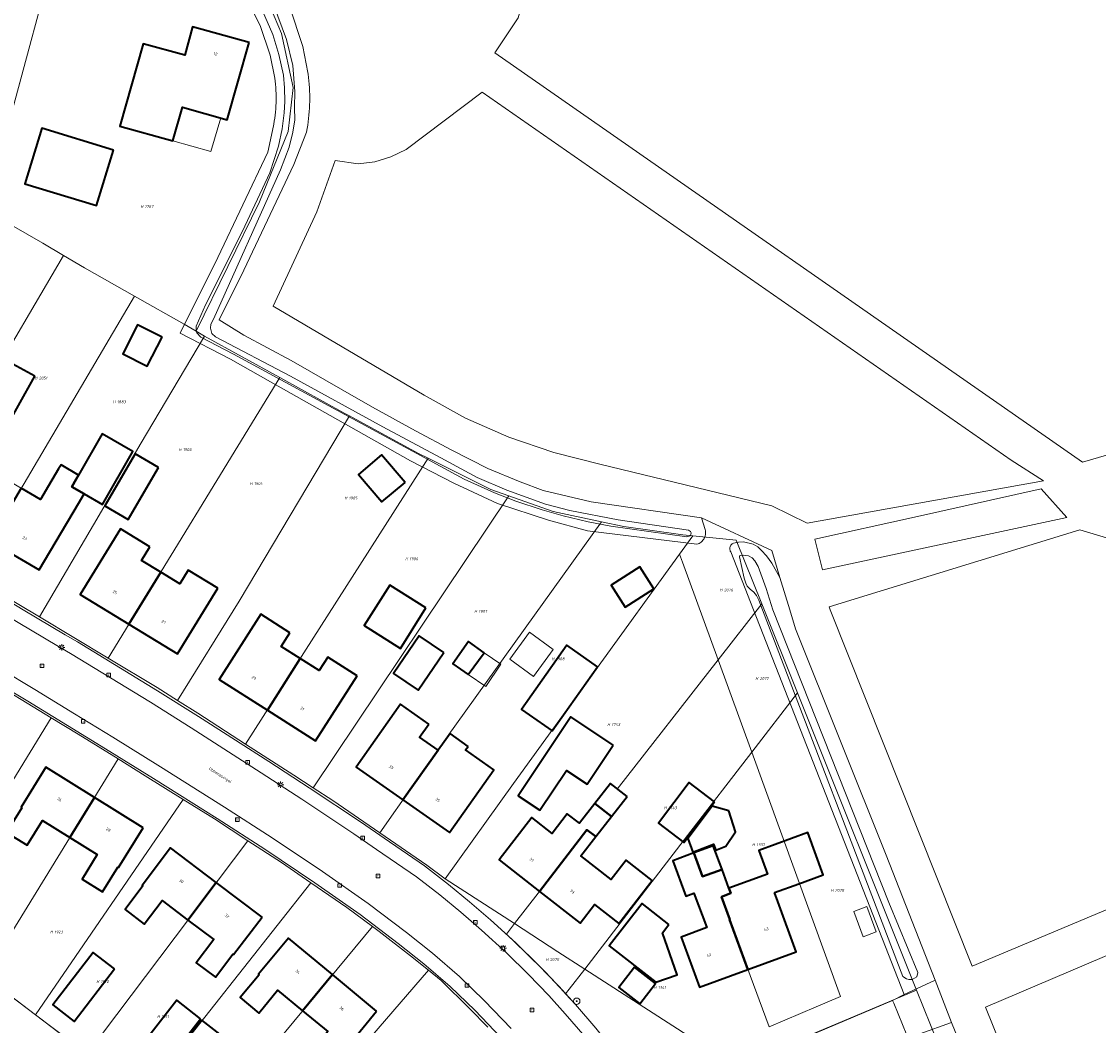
# Model space of a CAD drawing. Header units: metres. Extents: x 250001 to 257773, y 598992 to 609118.
# Tile 84 of 256: x 251689 to 251823, y 601448 to 601573. Entities that reach past the tile are written whole.
import ezdxf
from ezdxf.enums import TextEntityAlignment as Align
from ezdxf.lldxf.tags import DXFTag

# ---------------------------------------------------------------- set-up
doc = ezdxf.new("R2010")
doc.units = ezdxf.units.M
for name, color, linetype, lineweight in [('B-WE-GR-BOOM-S', 252, 'Continuous', 25), ('B-WE-GR-BOS_LOOF-GV', 252, 'Continuous', 13), ('B-WE-GR-GROENVOORZIENING-GV', 252, 'Continuous', 18), ('B-WE-KG-GRENS_PERCEEL-G', 150, 'KG-PERCEEL', 18), ('B-WE-KG-GRENS_PERCEEL-S', 150, 'Continuous', 25), ('B-WE-KL-ET_LS_OV_LICHTMAST-S', 252, 'Continuous', 25), ('B-WE-OG-BEBOUWING-GV', 1, 'Continuous', 35), ('B-WE-OG-BEBOUWING-T18', 7, 'Continuous', 18), ('B-WE-OG-BEBOUWING_LUIFEL-GV', 1, 'Continuous', 18), ('B-WE-OG-BEBOUWING_OVERBOUWING-GV', 1, 'Continuous', 18), ('B-WE-OG-TERREIN_ERF-GV', 7, 'Continuous', 18), ('B-WE-OG-TOPOGRAFIE-T18', 2, 'Continuous', 18), ('B-WE-OG-WATER-GV', 252, 'Continuous', 18), ('B-WE-OG-WATER_SLOOT-GV', 252, 'Continuous', 18), ('B-WE-RI-GWA_KOLK-S', 252, 'Continuous', 25), ('B-WE-RI-GWA_RIOOLPUT-S', 252, 'Continuous', 25), ('B-WE-VH-VERHARDING_GESLOTEN-GV', 252, 'Continuous', 18), ('B-WE-VH-VERHARDING_OPEN-GV', 252, 'Continuous', 18), ('X-XX-AL-REFERENTIE-G', 7, 'Continuous', 18)]:
    doc.layers.add(name, color=color, linetype=linetype, lineweight=lineweight)
doc.styles.add('NLCS-ISO', font='NLCS-ISO.ttf')
doc.styles.add('NLCS-ISO-ANNOTATIEF-T18', font='NLCS-ISO.ttf', dxfattribs={"height": 1.8})
doc.styles.get("Standard").update_dxf_attribs({"font": 'NLCS-ISO.ttf'})
tags = doc.linetypes.add('KG-PERCEEL', pattern='A,5.5,-2,["P",Standard,S=1.8,R=0,X=-0.5,Y=-0.9],-2,5.5,-2,[5,NLCS.SHX,S=0.75,R=0,X=0,Y=0],-2', length=19).pattern_tags.tags
tags[6] = DXFTag(74, 10)

# ---------------------------------------------------------------- blocks, each defined once
blk = doc.blocks.new('SKG-PERCEELNUMMER-SO')
at = {"style": 'NLCS-ISO', "oblique": 10, "flags": 1}
blk.add_attdef('GEMEENTECODE', text='', height=1.8, dxfattribs=at).set_placement((0, 2.55), align=Align.MIDDLE_CENTER)
at = {"style": 'NLCS-ISO', "oblique": 10}
blk.add_attdef('SECTIE', text='', height=1.8, dxfattribs=at).set_placement((-0.5, 0), align=Align.MIDDLE_RIGHT)
blk.add_attdef('PERCEELNUMMER', text='', height=1.8, dxfattribs=at).set_placement((0.5, 0), align=Align.MIDDLE_LEFT)
blk = doc.blocks.new('BS2021-132-Xref-KAD-20210617')
at = {"layer": 'B-WE-KG-GRENS_PERCEEL-G', "flags": 128}
for points in [[(251710.81, 601534.71), (251718.72, 601550.86), (251722.3, 601559.62), (251722.93, 601565.13), (251721.49, 601571.86), (251718.71, 601578.36), (251716.76, 601582.95)], [(251684.5, 601549.838), (251693.091, 601581.464)], [(251685.528, 601549.246), (251691.694, 601545.693), (251694.296, 601544.17)], [(251673.872, 601509.429), (251694.296, 601544.17)], [(251694.296, 601544.17), (251696.916, 601542.636), (251703.157, 601539.11)], [(251682.589, 601504.291), (251703.157, 601539.11)], [(251703.157, 601539.11), (251709.334, 601535.621), (251710.81, 601534.71)], [(251691.284, 601499.124), (251698.715, 601511.77), (251703.856, 601520.599), (251711.875, 601534.122)], [(251711.875, 601534.122), (251710.81, 601534.71)], [(251721.255, 601528.947), (251711.875, 601534.122)], [(251699.858, 601493.962), (251721.255, 601528.947)], [(251729.94, 601524.161), (251729.37, 601524.47), (251721.255, 601528.947)], [(251708.494, 601488.698), (251716.197, 601501.056), (251729.94, 601524.161)], [(251739.776, 601518.875), (251738.66, 601519.43), (251729.94, 601524.161)], [(251717.002, 601483.248), (251739.776, 601518.875)], [(251749.839, 601514.193), (251747.57, 601515), (251739.776, 601518.875)], [(251725.433, 601477.79), (251749.839, 601514.193)], [(251761.396, 601510.946), (251755.36, 601512.23), (251749.839, 601514.193)], [(251733.72, 601472.183), (251742.14, 601484.13), (251761.396, 601510.946)], [(251772.768, 601509.202), (251771.54, 601509.32), (251764.15, 601510.36), (251761.396, 601510.946)], [(251771.128, 601506.938), (251772.768, 601509.202)], [(251781.37, 601500.747), (251778.19, 601508.68), (251772.768, 601509.202)], [(251741.898, 601466.461), (251750.406, 601478.327), (251771.128, 601506.938)], [(251771.128, 601506.938), (251771.496, 601505.926), (251775.921, 601493.764)], [(251682.589, 601504.291), (251688.732, 601500.66), (251691.284, 601499.124)], [(251775.921, 601493.764), (251781.37, 601500.747)], [(251785.829, 601489.62), (251781.37, 601500.747)], [(251691.284, 601499.124), (251699.858, 601493.962)], [(251699.858, 601493.962), (251705.959, 601490.289), (251708.494, 601488.698)], [(251750.536, 601460.854), (251757.758, 601470.134), (251759.562, 601472.56), (251760.659, 601471.7), (251762.629, 601474.222), (251760.552, 601475.839), (251762.5, 601478.34), (251763.336, 601477.636), (251775.921, 601493.764)], [(251775.921, 601493.764), (251780.123, 601482.216)], [(251692.738, 601486.527), (251684.277, 601491.657)], [(251780.123, 601482.216), (251785.829, 601489.62)], [(251800.68, 601452.565), (251785.829, 601489.62)], [(251708.494, 601488.698), (251711.029, 601487.108), (251717.002, 601483.248)], [(251692.738, 601486.527), (251684.866, 601473.687), (251682.998, 601470.698), (251683.328, 601470.472), (251676.93, 601460.014)], [(251701.106, 601481.385), (251696.104, 601484.486), (251692.738, 601486.527)], [(251717.002, 601483.248), (251722.993, 601479.376), (251725.433, 601477.79)], [(251701.106, 601481.385), (251684.443, 601454.31)], [(251709.219, 601476.347), (251704.465, 601479.302), (251701.106, 601481.385)], [(251772.124, 601471.837), (251780.123, 601482.216)], [(251780.123, 601482.216), (251791.193, 601451.788), (251788.142, 601450.471), (251782.298, 601447.987)], [(251725.433, 601477.79), (251727.864, 601476.21), (251733.72, 601472.183)], [(251709.219, 601476.347), (251690.794, 601449.489)], [(251717.275, 601471.2), (251713.124, 601473.92), (251709.219, 601476.347)], [(251733.72, 601472.183), (251739.583, 601468.151), (251741.898, 601466.461)], [(251717.275, 601471.2), (251697.215, 601444.614)], [(251725.114, 601465.952), (251721.459, 601468.459), (251717.275, 601471.2)], [(251759.293, 601455.185), (251772.124, 601471.837)], [(251772.124, 601471.837), (251773.977, 601466.736), (251776.413, 601467.598), (251777.51, 601464.64), (251776.287, 601464.176), (251782.298, 601447.987)], [(251704.139, 601439.358), (251725.114, 601465.952)], [(251732.81, 601460.508), (251729.638, 601462.85), (251725.114, 601465.952)], [(251750.536, 601460.854), (251741.898, 601466.461)], [(251711, 601434.153), (251732.81, 601460.508)], [(251739.8, 601455.036), (251737.562, 601456.851), (251733.639, 601459.896), (251732.81, 601460.508)], [(251750.536, 601460.854), (251749.519, 601459.548)], [(251759.293, 601455.185), (251755.931, 601457.351), (251750.536, 601460.854)], [(251756.727, 601452.325), (251754.387, 601454.791), (251751.86, 601457.3), (251749.519, 601459.548)], [(251722.785, 601435.339), (251739.8, 601455.036)], [(251747.19, 601447.934), (251744.93, 601450.274), (251741.379, 601453.755), (251739.8, 601455.036)], [(251757.347, 601452.69), (251759.293, 601455.185)], [(251775.171, 601444.959), (251759.293, 601455.185)], [(251684.443, 601454.31), (251690.794, 601449.489)], [(251756.727, 601452.325), (251756.9, 601452.117)], [(251757.347, 601452.69), (251756.9, 601452.117)], [(251767.766, 601438.556), (251767.524, 601438.447), (251764.677, 601442.644), (251762.734, 601445.261), (251760.661, 601447.829), (251758.124, 601450.755), (251756.9, 601452.117)], [(251800.68, 601452.565), (251786.661, 601446.653), (251783.333, 601445.199)], [(251803.275, 601446.091), (251800.68, 601452.565)], [(251690.794, 601449.489), (251697.215, 601444.614)]]:
    blk.add_lwpolyline(points, dxfattribs=at)
at = {"layer": 'B-WE-KG-GRENS_PERCEEL-S', "xscale": 0.2, "yscale": 0.2, "zscale": 0.2}
for p, values in [((251704.332, 601550.267), {'PERCEELNUMMER': '1787', 'SECTIE': 'H'}), ((251691.125, 601528.875), {'PERCEELNUMMER': '2051', 'SECTIE': 'H'}), ((251700.871, 601525.919), {'PERCEELNUMMER': '1883', 'SECTIE': 'H'}), ((251709.087, 601519.962), {'PERCEELNUMMER': '1903', 'SECTIE': 'H'}), ((251717.952, 601515.722), {'PERCEELNUMMER': '1904', 'SECTIE': 'H'}), ((251729.773, 601513.923), {'PERCEELNUMMER': '1905', 'SECTIE': 'H'}), ((251737.353, 601506.342), {'PERCEELNUMMER': '1906', 'SECTIE': 'H'}), ((251776.565, 601502.459), {'PERCEELNUMMER': '2076', 'SECTIE': 'H'}), ((251745.961, 601499.79), {'PERCEELNUMMER': '1907', 'SECTIE': 'H'}), ((251755.598, 601493.88), {'PERCEELNUMMER': '1908', 'SECTIE': 'H'}), ((251781.018, 601491.417), {'PERCEELNUMMER': '2077', 'SECTIE': 'H'}), ((251762.551, 601485.673), {'PERCEELNUMMER': '1742', 'SECTIE': 'H'}), ((251769.627, 601475.303), {'PERCEELNUMMER': '1743', 'SECTIE': 'H'}), ((251780.614, 601470.694), {'PERCEELNUMMER': '1337', 'SECTIE': 'H'}), ((251790.413, 601465.008), {'PERCEELNUMMER': '2078', 'SECTIE': 'H'}), ((251693.068, 601459.818), {'PERCEELNUMMER': '1923', 'SECTIE': 'H'}), ((251754.863, 601456.375), {'PERCEELNUMMER': '2075', 'SECTIE': 'H'}), ((251698.834, 601453.639), {'PERCEELNUMMER': '1910', 'SECTIE': 'H'}), ((251768.329, 601452.912), {'PERCEELNUMMER': '1341', 'SECTIE': 'H'}), ((251706.414, 601449.27), {'PERCEELNUMMER': '1911', 'SECTIE': 'H'})]:
    blk.add_blockref('SKG-PERCEELNUMMER-SO', p, dxfattribs=at).add_auto_attribs(values)
blk = doc.blocks.new('SKL-ET_OV_LICHTMAST-SO')
at = {"color": 0, "linetype": 'ByBlock', "lineweight": 18}
for points in [[(-1.25, 0), (-2, 0)], [(-1.41, 1.41), (-0.88, 0.88)], [(0, 2), (0, 1.25)], [(0.88, 0.88), (1.41, 1.41)], [(2, 0), (1.25, 0)], [(-1.41, -1.41), (-0.88, -0.88)], [(0, -1.25), (0, -2)], [(0.88, -0.88), (1.41, -1.41)]]:
    blk.add_lwpolyline(points, dxfattribs=at)
blk.add_circle((0, 0), 1, dxfattribs=at)
blk = doc.blocks.new('SRI-KOLK-SO')
at = {"color": 0, "linetype": 'ByBlock', "lineweight": 18}
blk.add_lwpolyline([(-1.125, -1.125), (1.125, -1.125), (1.125, 1.125), (-1.125, 1.125)], close=True, dxfattribs=at)
at = {"color": 0, "linetype": 'ByBlock', "lineweight": 18, "style": 'NLCS-ISO'}
blk.add_text('k', height=1.5, dxfattribs=at).set_placement((0, 0), align=Align.MIDDLE_CENTER)
blk = doc.blocks.new('SRI-PUT_INSPECTIEPUT_RIOOLPUT-SO')
at = {"color": 0, "linetype": 'ByBlock', "lineweight": 18}
blk.add_lwpolyline([(-1.12, -1.12), (1.12, -1.12), (1.12, 1.12), (-1.12, 1.12)], close=True, dxfattribs=at)
at = {"color": 0, "linetype": 'ByBlock', "lineweight": 18, "style": 'NLCS-ISO'}
blk.add_text('r', height=1.5, dxfattribs=at).set_placement((0, 0.28), align=Align.MIDDLE_CENTER)
blk = doc.blocks.new('SGR-BOOM_01-SO')
at = {"linetype": 'ByBlock', "lineweight": 18}
h = blk.add_hatch(color=0, dxfattribs=at)
h.dxf.hatch_style = 1
edge = h.paths.add_edge_path()
edge.add_arc((0, 0), 0.25, 0, 360)
at = {"color": 0, "linetype": 'ByBlock', "lineweight": 18}
for radius in [2, 0.25]:
    blk.add_circle((0, 0), radius, dxfattribs=at)
blk = doc.blocks.new('BS2021-132-Xref-BGT-GRIJS-20210617-aangepast')
at = {"layer": 'B-WE-GR-BOS_LOOF-GV', "flags": 128}
for points in [[(251864.609, 601575.949), (251853.47, 601585.4), (251830.559, 601581.89), (251806.98, 601579.979), (251802.207, 601579.255), (251797.383, 601579.063), (251792.568, 601579.406), (251787.82, 601580.28), (251780.48, 601582.43), (251774.35, 601583.91), (251764.98, 601583.719), (251753.339, 601582.219), (251750.97, 601573.79), (251748.059, 601569.42), (251821.359, 601518.38), (251892.805, 601539.196), (251891.26, 601543.189), (251883.79, 601559.369), (251877.44, 601565.81)], [(251812.459, 601518.64), (251746.48, 601564.54), (251737, 601557.38), (251735.121, 601556.45), (251733.111, 601555.854), (251731.029, 601555.609), (251728.179, 601556.02), (251725.869, 601549.589), (251720.429, 601537.859), (251739.26, 601526.739), (251744.435, 601523.889), (251749.837, 601521.497), (251755.426, 601519.583), (251761.16, 601518.16), (251782.609, 601512.949), (251787.04, 601510.77), (251816.51, 601516.069)], [(251819.41, 601511.5), (251816.209, 601515.06), (251800.42, 601511.53), (251787.97, 601508.8), (251788.94, 601504.979)], [(251825.209, 601508.709), (251821.019, 601509.949), (251789.76, 601500.349), (251789.899, 601500), (251807.589, 601455.55), (251875.269, 601483.989), (251869.417, 601500), (251865.869, 601509.709), (251852.69, 601507.719), (251841.35, 601507.31), (251835, 601507.26), (251830.06, 601507.686)], [(251892.579, 601434.739), (251876.73, 601479.14), (251809.279, 601450.439), (251847.16, 601356.56), (251914.279, 601372.839), (251901.839, 601409.75), (251874, 601398.689), (251864.19, 601424.3)]]:
    blk.add_lwpolyline(points, close=True, dxfattribs=at)
at = {"layer": 'B-WE-GR-GROENVOORZIENING-GV', "flags": 128}
for points in [[(251722.45, 601575.27), (251724.119, 601570.209), (251724.769, 601566.979), (251724.796, 601566.78), (251724.849, 601566.356), (251724.893, 601565.932), (251724.929, 601565.507), (251724.958, 601565.081), (251724.978, 601564.655), (251724.99, 601564.228), (251724.995, 601563.802), (251724.991, 601563.375), (251724.98, 601562.949), (251724.96, 601562.523), (251724.933, 601562.097), (251724.897, 601561.672), (251724.853, 601561.247), (251724.802, 601560.824), (251724.742, 601560.401), (251724.675, 601559.98), (251724.6, 601559.56), (251723.019, 601555.51), (251716.779, 601542.329), (251713.69, 601536.15), (251716.769, 601534.239), (251722.679, 601531.069), (251729.119, 601527.39), (251732.829, 601525.239), (251738.179, 601522.29), (251742.73, 601519.88), (251747.209, 601517.619), (251751.239, 601515.939), (251754.119, 601514.849), (251760.089, 601513.43), (251773.859, 601511.439), (251782.619, 601507.38), (251783.634, 601504.023), (251784.85, 601500), (251785.57, 601497.619), (251796.869, 601469.39), (251803, 601453.79), (251805.029, 601448.53), (251814.239, 601425.89)], [(251706.935, 601437.234), (251661.436, 601471.777), (251661.292, 601471.857), (251661.303, 601471.877), (251646.929, 601482.79), (251638.15, 601488.297), (251638.128, 601488.262), (251635.324, 601489.995), (251635.357, 601490.049), (251623.221, 601497.661), (251623.117, 601497.481), (251619.312, 601499.686), (251619.494, 601500), (251619.559, 601500.112), (251616.358, 601501.967), (251615.665, 601502.368), (251615.679, 601502.392), (251604.356, 601509.495)]]:
    blk.add_lwpolyline(points, dxfattribs=at)
for points in [[(251830.559, 601581.89), (251853.47, 601585.4), (251864.609, 601575.949), (251877.44, 601565.81), (251883.79, 601559.369), (251891.26, 601543.189), (251892.805, 601539.196), (251821.359, 601518.38), (251748.059, 601569.42), (251750.97, 601573.79), (251753.339, 601582.219), (251764.98, 601583.719), (251774.35, 601583.91), (251780.48, 601582.43), (251787.82, 601580.28), (251792.568, 601579.406), (251797.383, 601579.063), (251802.207, 601579.255), (251806.98, 601579.979)], [(251816.51, 601516.069), (251787.04, 601510.77), (251782.609, 601512.949), (251761.16, 601518.16), (251755.426, 601519.583), (251749.837, 601521.497), (251744.435, 601523.889), (251739.26, 601526.739), (251720.429, 601537.859), (251725.869, 601549.589), (251728.179, 601556.02), (251731.029, 601555.609), (251733.111, 601555.854), (251735.121, 601556.45), (251737, 601557.38), (251746.48, 601564.54), (251812.459, 601518.64)], [(251819.41, 601511.5), (251788.94, 601504.979), (251787.97, 601508.8), (251800.42, 601511.53), (251816.209, 601515.06)], [(251875.269, 601483.989), (251807.589, 601455.55), (251789.899, 601500), (251789.76, 601500.349), (251821.019, 601509.949), (251825.209, 601508.709), (251830.06, 601507.686), (251835, 601507.26), (251841.35, 601507.31), (251852.69, 601507.719), (251865.869, 601509.709), (251869.417, 601500)], [(251901.839, 601409.75), (251914.279, 601372.839), (251847.16, 601356.56), (251809.279, 601450.439), (251876.73, 601479.14), (251892.579, 601434.739), (251864.19, 601424.3), (251874, 601398.689)], [(251805.029, 601448.53), (251803, 601453.79), (251799.14, 601452.01), (251797.679, 601451.29), (251797.832, 601450.919), (251799.477, 601446.949), (251799.63, 601446.579), (251801.076, 601447.101)]]:
    blk.add_lwpolyline(points, close=True, dxfattribs=at)
at = {"layer": 'B-WE-OG-BEBOUWING-GV', "flags": 128}
for points in [[(251717.419, 601570.733), (251710.393, 601572.68), (251709.414, 601569.132), (251704.209, 601570.569), (251701.29, 601560.28), (251707.94, 601558.439), (251709.105, 601562.64), (251714.684, 601561.093)], [(251700.512, 601557.309), (251691.567, 601560.019), (251689.466, 601553.086), (251698.411, 601550.376)], [(251706.571, 601533.993), (251703.524, 601535.533), (251701.685, 601531.894), (251704.732, 601530.354)], [(251690.69, 601529.12), (251686.612, 601531.381), (251682.52, 601524.215), (251686.633, 601521.802)], [(251695.844, 601516.269), (251695.306, 601515.338), (251696.854, 601514.443), (251699.133, 601513.126), (251702.941, 601519.714), (251699.114, 601521.926), (251696.144, 601516.788)], [(251706.134, 601517.746), (251703.209, 601519.452), (251699.419, 601512.955), (251702.344, 601511.249)], [(251736.879, 601515.876), (251733.962, 601519.313), (251731.088, 601516.872), (251734.005, 601513.436)], [(251696.154, 601513.255), (251696.854, 601514.443), (251695.306, 601515.338), (251695.844, 601516.269), (251696.144, 601516.788), (251693.974, 601518.066), (251693.671, 601517.549), (251692.432, 601515.447), (251691.415, 601513.721), (251688.998, 601515.145), (251685.115, 601508.564), (251691.26, 601504.949)], [(251705.065, 601507.832), (251701.374, 601510.082), (251696.38, 601501.89), (251702.45, 601498.189), (251706.412, 601504.672), (251704.026, 601506.128)], [(251713.513, 601502.682), (251709.839, 601504.922), (251708.799, 601503.216), (251706.412, 601504.672), (251702.45, 601498.189), (251708.519, 601494.489)], [(251767.905, 601502.597), (251766.147, 601505.34), (251762.575, 601503.05), (251764.333, 601500.307)], [(251739.481, 601500.238), (251734.969, 601503.075), (251731.786, 601498.013), (251736.298, 601495.176)], [(251722.53, 601497.1), (251718.88, 601499.43), (251713.7, 601491.3), (251719.71, 601487.475), (251723.815, 601493.91), (251721.45, 601495.42)], [(251741.713, 601494.648), (251738.633, 601496.733), (251735.453, 601492.036), (251738.533, 601489.951)], [(251746.729, 601494.631), (251744.775, 601496.04), (251742.842, 601493.27), (251744.765, 601491.907)], [(251760.878, 601492.858), (251757.056, 601495.558), (251751.418, 601487.576), (251755.24, 601484.876)], [(251730.9, 601491.77), (251727.26, 601494.09), (251726.18, 601492.4), (251723.815, 601493.91), (251719.71, 601487.475), (251725.72, 601483.65)], [(251739.85, 601485.739), (251736.32, 601488.219), (251730.799, 601480.38), (251736.614, 601476.289), (251740.99, 601482.494), (251738.7, 601484.099)], [(251762.84, 601483.113), (251757.567, 601486.639), (251750.991, 601476.805), (251753.695, 601474.997), (251757.017, 601479.964), (251759.586, 601478.246)], [(251744.766, 601482.935), (251742.509, 601484.543), (251740.99, 601482.494), (251736.614, 601476.289), (251742.429, 601472.199), (251747.95, 601480.05), (251744.429, 601482.52)], [(251698.154, 601476.589), (251692.079, 601480.359), (251688.989, 601475.359), (251689.089, 601475.3), (251687.19, 601472.239), (251689.76, 601470.65), (251691.649, 601473.709), (251695.074, 601471.594)], [(251764.58, 601476.72), (251762.5, 601478.34), (251760.552, 601475.839), (251762.629, 601474.222)], [(251775.473, 601476.054), (251772.304, 601478.444), (251768.472, 601473.363), (251771.641, 601470.973)], [(251704.23, 601472.819), (251698.154, 601476.589), (251695.074, 601471.594), (251698.5, 601469.479), (251696.6, 601466.41), (251699.16, 601464.819), (251701.059, 601467.9), (251701.149, 601467.849)], [(251762.629, 601474.222), (251760.552, 601475.839), (251758.628, 601473.368), (251757.118, 601474.548), (251755.216, 601472.112), (251752.71, 601474.07), (251748.6, 601468.8), (251753.656, 601464.863), (251759.562, 601472.56), (251760.659, 601471.7)], [(251777.275, 601474.916), (251775.202, 601475.49), (251772.129, 601471.483), (251772.79, 601469.757), (251775.346, 601470.768), (251775.64, 601470.025), (251776.891, 601470.52), (251778.101, 601472.304)], [(251760.659, 601471.7), (251759.562, 601472.56), (251753.656, 601464.863), (251758.72, 601460.92), (251760.524, 601463.229), (251763.526, 601460.883), (251767.713, 601466.241), (251764.474, 601468.772), (251762.593, 601466.364), (251758.8, 601469.32)], [(251782.944, 601464.722), (251785.978, 601465.83), (251789.034, 601466.934), (251787.111, 601472.204), (251781.005, 601469.976), (251782.085, 601467.017), (251777.279, 601465.262), (251777.51, 601464.64), (251776.35, 601464.199), (251777.39, 601461.39), (251777.33, 601461.368), (251779.639, 601455.148), (251785.64, 601457.339), (251783.359, 601463.599)], [(251713.34, 601465.985), (251707.64, 601470.3), (251704.109, 601465.63), (251704.19, 601465.569), (251701.959, 601462.63), (251704.359, 601460.8), (251706.589, 601463.739), (251709.804, 601461.299)], [(251773.977, 601466.736), (251772.908, 601469.678), (251770.269, 601468.699), (251771.899, 601464.3), (251772.899, 601464.67), (251774.5, 601460.359), (251771.309, 601459.17), (251773.619, 601452.949), (251779.639, 601455.148), (251777.33, 601461.368), (251777.39, 601461.39), (251776.35, 601464.199), (251777.51, 601464.64), (251777.279, 601465.262), (251776.412, 601467.598)], [(251776.412, 601467.598), (251775.309, 601470.569), (251772.908, 601469.678), (251773.977, 601466.736)], [(251719.04, 601461.67), (251713.34, 601465.985), (251709.804, 601461.299), (251713.019, 601458.859), (251710.85, 601455.989), (251713.23, 601454.189), (251715.42, 601457.069), (251715.5, 601457)], [(251769.785, 601460.759), (251766.433, 601463.371), (251762.334, 601458.106), (251768.165, 601453.566), (251770.8, 601454.483), (251768.976, 601459.72)], [(251727.834, 601454.495), (251722.329, 601459.06), (251718.609, 601454.56), (251718.69, 601454.489), (251716.32, 601451.63), (251718.63, 601449.709), (251720.989, 601452.56), (251724.11, 601449.98)], [(251700.651, 601455.225), (251697.976, 601457.275), (251692.951, 601450.719), (251695.626, 601448.669)], [(251765.484, 601455.432), (251763.527, 601452.879), (251766.181, 601450.861), (251768.125, 601453.408)], [(251733.339, 601449.93), (251727.834, 601454.495), (251724.11, 601449.98), (251727.23, 601447.4), (251724.869, 601444.55), (251727.179, 601442.64), (251729.54, 601445.489), (251729.609, 601445.43)], [(251711.384, 601448.993), (251708.426, 601451.303), (251702.008, 601443.087), (251704.966, 601440.777)], [(251715.651, 601445.636), (251711.542, 601448.807), (251706.679, 601442.506), (251710.788, 601439.335)]]:
    blk.add_lwpolyline(points, close=True, dxfattribs=at)
at = {"layer": 'B-WE-OG-BEBOUWING_LUIFEL-GV', "flags": 128}
blk.add_lwpolyline([(251707.94, 601558.439), (251712.654, 601557.134), (251713.889, 601561.313), (251709.105, 601562.64)], close=True, dxfattribs=at)
at = {"layer": 'B-WE-OG-BEBOUWING_OVERBOUWING-GV', "flags": 128}
for points in [[(251752.42, 601497.179), (251749.965, 601493.818), (251752.913, 601491.654), (251755.371, 601495.023)], [(251746.729, 601494.631), (251744.765, 601491.907), (251746.936, 601490.403), (251748.815, 601493.187)], [(251794.481, 601462.978), (251792.856, 601462.372), (251794.01, 601459.23), (251795.649, 601459.844)]]:
    blk.add_lwpolyline(points, close=True, dxfattribs=at)
at = {"layer": 'B-WE-OG-TERREIN_ERF-GV', "flags": 128}
for points in [[(251687.748, 601500.901), (251689.255, 601500), (251694.506, 601496.862), (251696.011, 601495.979), (251706.014, 601489.895), (251711.12, 601486.685), (251719.872, 601481.077), (251724.927, 601477.784), (251731.435, 601473.446), (251734.28, 601471.512), (251739.3, 601468.075), (251742.303, 601465.756), (251744.916, 601463.579), (251747.544, 601461.335), (251750.7, 601458.463), (251753.478, 601455.716), (251756.042, 601453.07), (251758.124, 601450.755), (251760.66, 601447.829)], [(251769.109, 601439.16), (251797.679, 601451.29), (251799.14, 601452.01), (251780.326, 601500), (251777.498, 601507.211), (251777.447, 601507.309), (251777.41, 601507.413), (251777.388, 601507.521), (251777.382, 601507.632), (251777.392, 601507.742), (251777.418, 601507.849), (251777.46, 601507.952), (251777.515, 601508.048), (251777.584, 601508.134), (251777.664, 601508.21), (251777.755, 601508.273), (251777.832, 601508.314), (251778.446, 601508.405), (251779.072, 601508.476), (251780.292, 601508.169), (251780.891, 601507.842), (251781.347, 601507.385), (251781.971, 601506.703), (251782.609, 601505.783), (251783.634, 601504.023), (251782.619, 601507.38), (251773.859, 601511.439), (251774.315, 601509.994), (251774.318, 601509.981), (251774.349, 601509.828), (251774.364, 601509.673), (251774.363, 601509.518), (251774.346, 601509.363), (251774.313, 601509.211), (251774.265, 601509.063), (251774.202, 601508.921), (251774.125, 601508.786), (251774.034, 601508.66), (251773.931, 601508.543), (251773.816, 601508.438), (251773.691, 601508.345), (251773.557, 601508.266), (251773.416, 601508.201), (251773.269, 601508.15), (251759.64, 601509.849), (251754.76, 601511.17), (251748.399, 601513.25), (251742.97, 601515.78), (251737.57, 601518.579), (251720.109, 601528.42), (251715.109, 601531.25), (251708.837, 601534.491), (251713.542, 601543.905), (251719.766, 601557.05), (251720.473, 601560.34), (251720.506, 601560.521), (251720.57, 601560.901), (251720.626, 601561.282), (251720.674, 601561.665), (251720.714, 601562.048), (251720.746, 601562.432), (251720.77, 601562.816), (251720.786, 601563.201), (251720.794, 601563.586), (251720.794, 601563.971), (251720.786, 601564.356), (251720.77, 601564.741), (251720.747, 601565.126), (251720.715, 601565.51), (251720.675, 601565.893), (251720.627, 601566.275), (251720.052, 601569.133), (251718.832, 601572.83), (251716.179, 601578.03)], [(251604.356, 601509.495), (251615.679, 601502.392), (251619.176, 601508.424), (251623.069, 601506.168), (251621.169, 601502.89), (251624.974, 601500.685), (251623.221, 601497.661), (251635.357, 601490.049), (251638.343, 601494.88), (251641.147, 601493.147), (251638.15, 601488.297), (251646.929, 601482.79), (251661.303, 601471.877), (251664.811, 601478.171), (251669.395, 601475.616), (251665.876, 601469.302), (251661.436, 601471.777), (251706.935, 601437.234)], [(251748.873, 601446.613), (251745.564, 601450.051), (251742.521, 601453.015), (251739.224, 601455.851), (251736.037, 601458.397), (251731.269, 601461.995), (251725.638, 601465.947), (251719.386, 601470.128), (251713.466, 601473.946), (251705.499, 601478.968), (251699.53, 601482.66), (251694.784, 601485.548), (251689.839, 601488.575), (251681.218, 601493.74), (251675.365, 601497.226), (251670.63, 601500), (251638.23, 601518.983), (251633.867, 601521.564), (251588.112, 601548.34)]]:
    blk.add_lwpolyline(points, dxfattribs=at)
for points in [[(251701.29, 601560.28), (251704.209, 601570.569), (251709.414, 601569.132), (251710.393, 601572.68), (251717.419, 601570.733), (251714.684, 601561.093), (251709.105, 601562.64), (251707.94, 601558.439)], [(251698.411, 601550.376), (251689.466, 601553.086), (251691.567, 601560.019), (251700.512, 601557.309)], [(251706.571, 601533.993), (251704.732, 601530.354), (251701.685, 601531.894), (251703.524, 601535.533)], [(251690.69, 601529.12), (251686.633, 601521.802), (251682.52, 601524.215), (251686.612, 601531.381)], [(251699.114, 601521.926), (251702.941, 601519.714), (251699.133, 601513.126), (251696.854, 601514.443), (251696.154, 601513.255), (251691.26, 601504.949), (251685.115, 601508.564), (251678.97, 601512.18), (251683.869, 601520.493), (251687.597, 601518.295), (251686.581, 601516.569), (251691.415, 601513.721), (251692.432, 601515.447), (251693.671, 601517.549), (251693.974, 601518.066), (251696.144, 601516.788)], [(251706.134, 601517.746), (251702.344, 601511.249), (251699.419, 601512.955), (251703.209, 601519.452)], [(251733.962, 601519.313), (251736.879, 601515.876), (251734.005, 601513.436), (251731.088, 601516.872)], [(251713.513, 601502.682), (251708.519, 601494.489), (251702.45, 601498.189), (251696.38, 601501.89), (251701.374, 601510.082), (251705.065, 601507.832), (251704.026, 601506.128), (251706.412, 601504.672), (251708.799, 601503.216), (251709.839, 601504.922)], [(251766.147, 601505.34), (251767.905, 601502.597), (251764.333, 601500.307), (251762.575, 601503.05)], [(251734.969, 601503.075), (251739.481, 601500.238), (251736.298, 601495.176), (251731.786, 601498.013)], [(251722.53, 601497.1), (251721.45, 601495.42), (251726.18, 601492.4), (251727.26, 601494.09), (251730.9, 601491.77), (251725.72, 601483.65), (251713.7, 601491.3), (251718.88, 601499.43)], [(251738.633, 601496.733), (251741.713, 601494.648), (251738.533, 601489.951), (251735.453, 601492.036)], [(251752.42, 601497.179), (251755.371, 601495.023), (251752.913, 601491.654), (251749.965, 601493.818)], [(251748.815, 601493.187), (251746.936, 601490.403), (251744.765, 601491.907), (251742.842, 601493.27), (251744.775, 601496.04), (251746.729, 601494.631)], [(251760.878, 601492.858), (251755.24, 601484.876), (251751.418, 601487.576), (251757.056, 601495.558)], [(251742.509, 601484.543), (251744.766, 601482.935), (251744.429, 601482.52), (251747.95, 601480.05), (251742.429, 601472.199), (251736.614, 601476.289), (251730.799, 601480.38), (251736.32, 601488.219), (251739.85, 601485.739), (251738.7, 601484.099), (251740.99, 601482.494)], [(251757.567, 601486.639), (251762.84, 601483.113), (251759.586, 601478.246), (251757.017, 601479.964), (251753.695, 601474.997), (251750.991, 601476.805)], [(251698.5, 601469.479), (251695.074, 601471.594), (251691.649, 601473.709), (251689.76, 601470.65), (251687.19, 601472.239), (251689.089, 601475.3), (251688.989, 601475.359), (251692.079, 601480.359), (251698.154, 601476.589), (251704.23, 601472.819), (251701.149, 601467.849), (251701.059, 601467.9), (251699.16, 601464.819), (251696.6, 601466.41)], [(251752.71, 601474.07), (251755.216, 601472.112), (251757.118, 601474.548), (251758.628, 601473.368), (251760.552, 601475.839), (251762.5, 601478.34), (251764.58, 601476.72), (251762.629, 601474.222), (251760.659, 601471.7), (251758.8, 601469.32), (251762.593, 601466.364), (251764.474, 601468.772), (251767.713, 601466.241), (251763.526, 601460.883), (251760.524, 601463.229), (251758.72, 601460.92), (251753.656, 601464.863), (251748.6, 601468.8)], [(251775.473, 601476.054), (251771.641, 601470.973), (251768.472, 601473.363), (251772.304, 601478.444)], [(251777.275, 601474.916), (251778.101, 601472.304), (251776.891, 601470.52), (251775.64, 601470.025), (251775.346, 601470.768), (251772.79, 601469.757), (251772.129, 601471.483), (251775.202, 601475.49)], [(251787.111, 601472.204), (251789.034, 601466.934), (251785.978, 601465.83), (251782.944, 601464.722), (251783.359, 601463.599), (251785.64, 601457.339), (251779.639, 601455.148), (251773.619, 601452.949), (251771.309, 601459.17), (251774.5, 601460.359), (251772.899, 601464.67), (251771.899, 601464.3), (251770.269, 601468.699), (251772.908, 601469.678), (251775.309, 601470.569), (251776.412, 601467.598), (251777.279, 601465.262), (251782.085, 601467.017), (251781.005, 601469.976)], [(251707.64, 601470.3), (251719.04, 601461.67), (251715.5, 601457), (251715.42, 601457.069), (251713.23, 601454.189), (251710.85, 601455.989), (251713.019, 601458.859), (251706.589, 601463.739), (251704.359, 601460.8), (251701.959, 601462.63), (251704.19, 601465.569), (251704.109, 601465.63)], [(251766.433, 601463.371), (251769.785, 601460.759), (251768.976, 601459.72), (251770.8, 601454.483), (251768.165, 601453.566), (251762.334, 601458.106)], [(251794.481, 601462.978), (251795.649, 601459.844), (251794.01, 601459.23), (251792.856, 601462.372)], [(251716.32, 601451.63), (251718.69, 601454.489), (251718.609, 601454.56), (251722.329, 601459.06), (251733.339, 601449.93), (251729.609, 601445.43), (251729.54, 601445.489), (251727.179, 601442.64), (251724.869, 601444.55), (251727.23, 601447.4), (251724.11, 601449.98), (251720.989, 601452.56), (251718.63, 601449.709)], [(251697.976, 601457.275), (251700.651, 601455.225), (251695.626, 601448.669), (251692.951, 601450.719)], [(251768.125, 601453.408), (251766.181, 601450.861), (251763.527, 601452.879), (251765.484, 601455.432)], [(251708.426, 601451.303), (251711.384, 601448.993), (251704.966, 601440.777), (251702.008, 601443.087)], [(251711.542, 601448.807), (251715.651, 601445.636), (251710.788, 601439.335), (251706.679, 601442.506)]]:
    blk.add_lwpolyline(points, close=True, dxfattribs=at)
at = {"layer": 'B-WE-OG-WATER-GV', "flags": 128}
blk.add_lwpolyline([(251718.231, 601576.692), (251720.384, 601571.728), (251721.124, 601569.204), (251721.718, 601566.659), (251721.856, 601565.073), (251721.888, 601563.357), (251721.786, 601561.931), (251721.548, 601559.974), (251721.113, 601557.793), (251720.023, 601554.469), (251716.595, 601547.213), (251711.998, 601538), (251710.823, 601535.35), (251710.815, 601534.784), (251710.893, 601534.529), (251711.414, 601533.991), (251715.488, 601531.856), (251744.253, 601516.259), (251748.045, 601514.558), (251750.693, 601513.547), (251753.981, 601512.438), (251756.587, 601511.682), (251759.705, 601510.936), (251762.526, 601510.403), (251772.007, 601509.097), (251772.443, 601509.215), (251772.514, 601509.362), (251772.564, 601509.6), (251772.488, 601509.745), (251772.248, 601509.923), (251763.442, 601511.223), (251757.433, 601512.373), (251754.406, 601513.158), (251749.591, 601514.914), (251745.892, 601516.49), (251741.356, 601518.945), (251734.093, 601522.793), (251722.584, 601529.137), (251713.221, 601534.006), (251712.775, 601534.454), (251712.602, 601535.112), (251712.654, 601535.6), (251712.98, 601536.211), (251721.367, 601554.84), (251722.448, 601557.671), (251722.888, 601559.56), (251723.116, 601561.061), (251723.106, 601562.613), (251723.125, 601564.603), (251722.901, 601567.849), (251722.094, 601571.084), (251720.48, 601575.473)], dxfattribs=at)
blk.add_lwpolyline([(251779.359, 601506.774), (251779.076, 601506.796), (251778.729, 601506.771), (251778.611, 601506.733), (251778.587, 601506.586), (251779.183, 601503.932), (251779.377, 601503.296), (251779.557, 601502.925), (251779.929, 601502.558), (251780.374, 601502.173), (251780.701, 601501.787), (251781.012, 601501.208), (251781.466, 601500), (251798.949, 601454.245), (251799.43, 601453.969), (251799.694, 601453.875), (251800.137, 601453.895), (251800.706, 601454.237), (251800.835, 601454.781), (251797.226, 601463.495), (251782.764, 601500), (251781.917, 601502.639), (251780.918, 601505.396), (251780.522, 601506.074), (251780.168, 601506.451), (251779.725, 601506.726)], close=True, dxfattribs=at)
at = {"layer": 'B-WE-OG-WATER_SLOOT-GV', "flags": 128}
for points in [[(251716.179, 601578.03), (251718.832, 601572.83), (251720.052, 601569.133), (251720.627, 601566.275), (251720.675, 601565.893), (251720.715, 601565.51), (251720.747, 601565.126), (251720.77, 601564.741), (251720.786, 601564.356), (251720.794, 601563.971), (251720.794, 601563.586), (251720.786, 601563.201), (251720.77, 601562.816), (251720.746, 601562.432), (251720.714, 601562.048), (251720.674, 601561.665), (251720.626, 601561.282), (251720.57, 601560.901), (251720.506, 601560.521), (251720.473, 601560.34), (251719.766, 601557.05), (251713.542, 601543.905), (251708.837, 601534.491), (251715.109, 601531.25), (251720.109, 601528.42), (251737.57, 601518.579), (251742.97, 601515.78), (251748.399, 601513.25), (251754.76, 601511.17), (251759.64, 601509.849), (251773.269, 601508.15), (251773.416, 601508.201), (251773.557, 601508.266), (251773.691, 601508.345), (251773.816, 601508.438), (251773.931, 601508.543), (251774.034, 601508.66), (251774.125, 601508.786), (251774.202, 601508.921), (251774.265, 601509.063), (251774.313, 601509.211), (251774.346, 601509.363), (251774.363, 601509.518), (251774.364, 601509.673), (251774.349, 601509.828), (251774.318, 601509.981), (251774.315, 601509.994), (251773.859, 601511.439), (251760.089, 601513.43), (251754.119, 601514.849), (251751.239, 601515.939), (251747.209, 601517.619), (251742.73, 601519.88), (251738.179, 601522.29), (251732.829, 601525.239), (251729.119, 601527.39), (251722.679, 601531.069), (251716.769, 601534.239), (251713.69, 601536.15), (251716.779, 601542.329), (251723.019, 601555.51), (251724.6, 601559.56), (251724.675, 601559.98), (251724.742, 601560.401), (251724.802, 601560.824), (251724.853, 601561.247), (251724.897, 601561.672), (251724.933, 601562.097), (251724.96, 601562.523), (251724.98, 601562.949), (251724.991, 601563.375), (251724.995, 601563.802), (251724.99, 601564.228), (251724.978, 601564.655), (251724.958, 601565.081), (251724.929, 601565.507), (251724.893, 601565.932), (251724.849, 601566.356), (251724.796, 601566.78), (251724.769, 601566.979), (251724.119, 601570.209), (251722.45, 601575.27)], [(251720.48, 601575.473), (251722.094, 601571.084), (251722.901, 601567.849), (251723.125, 601564.603), (251723.106, 601562.613), (251723.116, 601561.061), (251722.888, 601559.56), (251722.448, 601557.671), (251721.367, 601554.84), (251712.98, 601536.211), (251712.654, 601535.6), (251712.602, 601535.112), (251712.775, 601534.454), (251713.221, 601534.006), (251722.584, 601529.137), (251734.093, 601522.793), (251741.356, 601518.945), (251745.892, 601516.49), (251749.591, 601514.914), (251754.406, 601513.158), (251757.433, 601512.373), (251763.442, 601511.223), (251772.248, 601509.923), (251772.488, 601509.745), (251772.564, 601509.6), (251772.514, 601509.362), (251772.443, 601509.215), (251772.007, 601509.097), (251762.526, 601510.403), (251759.705, 601510.936), (251756.587, 601511.682), (251753.981, 601512.438), (251750.693, 601513.547), (251748.045, 601514.558), (251744.253, 601516.259), (251715.488, 601531.856), (251711.414, 601533.991), (251710.893, 601534.529), (251710.815, 601534.784), (251710.823, 601535.35), (251711.998, 601538), (251716.595, 601547.213), (251720.023, 601554.469), (251721.113, 601557.793), (251721.548, 601559.974), (251721.786, 601561.931), (251721.888, 601563.357), (251721.856, 601565.073), (251721.718, 601566.659), (251721.124, 601569.204), (251720.384, 601571.728), (251718.231, 601576.692)], [(251814.239, 601425.89), (251805.029, 601448.53), (251801.076, 601447.101)]]:
    blk.add_lwpolyline(points, dxfattribs=at)
for points in [[(251780.292, 601508.169), (251779.072, 601508.476), (251778.446, 601508.405), (251777.832, 601508.314), (251777.755, 601508.273), (251777.664, 601508.21), (251777.584, 601508.134), (251777.515, 601508.048), (251777.46, 601507.952), (251777.418, 601507.849), (251777.392, 601507.742), (251777.382, 601507.632), (251777.388, 601507.521), (251777.41, 601507.413), (251777.447, 601507.309), (251777.498, 601507.211), (251780.326, 601500), (251799.14, 601452.01), (251803, 601453.79), (251796.869, 601469.39), (251785.57, 601497.619), (251784.85, 601500), (251783.634, 601504.023), (251782.609, 601505.783), (251781.971, 601506.703), (251781.347, 601507.385), (251780.891, 601507.842)], [(251778.729, 601506.771), (251779.076, 601506.796), (251779.359, 601506.774), (251779.725, 601506.726), (251780.168, 601506.451), (251780.522, 601506.074), (251780.918, 601505.396), (251781.917, 601502.639), (251782.764, 601500), (251797.226, 601463.495), (251800.835, 601454.781), (251800.706, 601454.237), (251800.137, 601453.895), (251799.694, 601453.875), (251799.43, 601453.969), (251798.949, 601454.245), (251781.466, 601500), (251781.012, 601501.208), (251780.701, 601501.787), (251780.374, 601502.173), (251779.929, 601502.558), (251779.557, 601502.925), (251779.377, 601503.296), (251779.183, 601503.932), (251778.587, 601506.586), (251778.611, 601506.733)]]:
    blk.add_lwpolyline(points, close=True, dxfattribs=at)
at = {"layer": 'B-WE-VH-VERHARDING_GESLOTEN-GV', "flags": 128}
for points in [[(251586.371, 601551.329), (251634.73, 601523.03), (251639.089, 601520.449), (251673.992, 601500), (251676.23, 601498.689), (251682.089, 601495.199), (251690.72, 601490.03), (251695.67, 601487), (251700.42, 601484.109), (251706.399, 601480.41), (251714.38, 601475.38), (251720.32, 601471.55), (251726.6, 601467.349), (251732.269, 601463.369), (251737.079, 601459.739), (251740.309, 601457.16), (251743.67, 601454.27), (251746.769, 601451.25), (251750.109, 601447.78)], [(251759.356, 601446.737), (251756.85, 601449.63), (251754.799, 601451.91), (251752.269, 601454.52), (251749.529, 601457.229), (251746.42, 601460.06), (251743.82, 601462.28), (251741.239, 601464.43), (251738.299, 601466.699), (251733.32, 601470.109), (251730.48, 601472.04), (251724, 601476.359), (251718.95, 601479.65), (251710.209, 601485.25), (251705.119, 601488.449), (251695.14, 601494.52), (251693.64, 601495.4), (251686.88, 601499.439), (251685.929, 601500), (251669.7, 601509.579), (251641.39, 601526.17), (251638.809, 601527.689), (251575.807, 601564.569)]]:
    blk.add_lwpolyline(points, dxfattribs=at)
at = {"layer": 'B-WE-VH-VERHARDING_OPEN-GV', "flags": 128}
for points in [[(251575.807, 601564.569), (251638.809, 601527.689), (251641.39, 601526.17), (251669.7, 601509.579), (251685.929, 601500), (251686.88, 601499.439), (251693.64, 601495.4), (251695.14, 601494.52), (251705.119, 601488.449), (251710.209, 601485.25), (251718.95, 601479.65), (251724, 601476.359), (251730.48, 601472.04), (251733.32, 601470.109), (251738.299, 601466.699), (251741.239, 601464.43), (251743.82, 601462.28), (251746.42, 601460.06), (251749.529, 601457.229), (251752.269, 601454.52), (251754.799, 601451.91), (251756.85, 601449.63), (251759.356, 601446.737)], [(251760.66, 601447.829), (251758.124, 601450.755), (251756.042, 601453.07), (251753.478, 601455.716), (251750.7, 601458.463), (251747.544, 601461.335), (251744.916, 601463.579), (251742.303, 601465.756), (251739.3, 601468.075), (251734.28, 601471.512), (251731.435, 601473.446), (251724.927, 601477.784), (251719.872, 601481.077), (251711.12, 601486.685), (251706.014, 601489.895), (251696.011, 601495.979), (251694.506, 601496.862), (251689.255, 601500), (251687.748, 601500.901)], [(251588.112, 601548.34), (251633.867, 601521.564), (251638.23, 601518.983), (251670.63, 601500), (251675.365, 601497.226), (251681.218, 601493.74), (251689.839, 601488.575), (251694.784, 601485.548), (251699.53, 601482.66), (251705.499, 601478.968), (251713.466, 601473.946), (251719.386, 601470.128), (251725.638, 601465.947), (251731.269, 601461.995), (251736.037, 601458.397), (251739.224, 601455.851), (251742.521, 601453.015), (251745.564, 601450.051), (251748.873, 601446.613)], [(251750.109, 601447.78), (251746.769, 601451.25), (251743.67, 601454.27), (251740.309, 601457.16), (251737.079, 601459.739), (251732.269, 601463.369), (251726.6, 601467.349), (251720.32, 601471.55), (251714.38, 601475.38), (251706.399, 601480.41), (251700.42, 601484.109), (251695.67, 601487), (251690.72, 601490.03), (251682.089, 601495.199), (251676.23, 601498.689), (251673.992, 601500), (251639.089, 601520.449), (251634.73, 601523.03), (251586.371, 601551.329)]]:
    blk.add_lwpolyline(points, dxfattribs=at)
blk.add_lwpolyline([(251797.832, 601450.919), (251797.679, 601451.29), (251769.109, 601439.16), (251767.524, 601438.447), (251765.95, 601437.739), (251766.113, 601437.375), (251768.607, 601433.893), (251768.75, 601433.52), (251770.363, 601434.134), (251771.14, 601434.43), (251799.63, 601446.579), (251799.477, 601446.949)], close=True, dxfattribs=at)
at = {"layer": 'B-WE-GR-BOOM-S', "xscale": 0.2, "yscale": 0.2, "zscale": 0.2}
blk.add_blockref('SGR-BOOM_01-SO', (251758.29, 601451.18), dxfattribs=at)
at = {"layer": 'B-WE-KL-ET_LS_OV_LICHTMAST-S', "xscale": 0.2, "yscale": 0.2, "zscale": 0.2}
for p in [(251694.061, 601495.298), (251721.356, 601478.177), (251749.119, 601457.789)]:
    blk.add_blockref('SKL-ET_OV_LICHTMAST-SO', p, dxfattribs=at)
at = {"layer": 'B-WE-RI-GWA_KOLK-S', "xscale": 0.2, "yscale": 0.2, "zscale": 0.2}
for p in [(251699.92, 601491.84), (251696.74, 601486.08), (251717.26, 601480.98), (251715.97, 601473.816), (251731.6, 601471.53), (251728.71, 601465.61), (251745.66, 601461.02), (251744.59, 601453.14)]:
    blk.add_blockref('SRI-KOLK-SO', p, dxfattribs=at)
at = {"layer": 'B-WE-RI-GWA_RIOOLPUT-S', "xscale": 0.2, "yscale": 0.2, "zscale": 0.2}
for p in [(251691.6, 601493), (251733.5, 601466.8), (251752.7, 601450.1)]:
    blk.add_blockref('SRI-PUT_INSPECTIEPUT_RIOOLPUT-SO', p, dxfattribs=at)
at = {"layer": 'B-WE-OG-BEBOUWING-T18', "style": 'NLCS-ISO-ANNOTATIEF-T18'}
for s, rotation, p in [('12', 344.5, (251713.238, 601569.297)), ('23', 329.6, (251689.455, 601508.911)), ('25', 328.7, (251700.716, 601502.174)), ('27', 328.7, (251706.786, 601498.474)), ('29', 327.6, (251718.047, 601491.497)), ('31', 327.6, (251724.057, 601487.672)), ('33', 324.9, (251735.145, 601480.379)), ('26', 328.2, (251693.798, 601476.35)), ('35', 324.9, (251740.96, 601476.289)), ('28', 328.2, (251699.874, 601472.58)), ('37', 322.1, (251752.664, 601468.804)), ('30', 322.9, (251708.981, 601466.149)), ('39', 322.1, (251757.724, 601464.864)), ('32', 322.9, (251714.681, 601461.834)), ('43', 20.1, (251781.944, 601460.173)), ('41', 20.4, (251774.808, 601456.93)), ('34', 320.4, (251723.486, 601454.853)), ('36', 320.4, (251728.991, 601450.288))]:
    blk.add_text(s, height=0.36, rotation=rotation, dxfattribs=at).set_placement(p, align=Align.MIDDLE)
at = {"layer": 'B-WE-OG-TOPOGRAFIE-T18', "style": 'NLCS-ISO-ANNOTATIEF-T18'}
blk.add_text('Ubbenasingel', height=0.36, rotation=327.5, dxfattribs=at).set_placement((251713.805, 601479.336), align=Align.MIDDLE)

msp = doc.modelspace()

# ---------------------------------------------------------------- block references
at = {"layer": 'X-XX-AL-REFERENTIE-G'}
for name in ['BS2021-132-Xref-BGT-GRIJS-20210617-aangepast', 'BS2021-132-Xref-KAD-20210617']:
    msp.add_blockref(name, (0, 0), dxfattribs=at)

doc.saveas('drawing.dxf')
